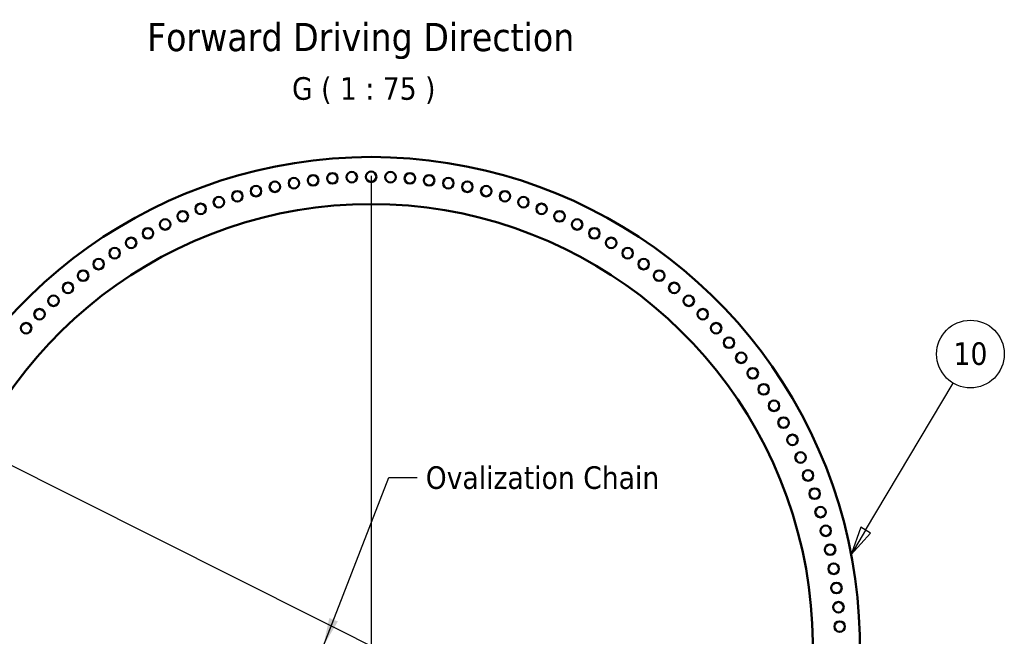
# Model space of a CAD drawing. Header units: millimetres. Extents: x 0 to 63075, y 0 to 44550.
# Tile 22 of 49: x 44512 to 51060, y 16107 to 20205. Entities that reach past the tile are written whole.
import ezdxf

# ---------------------------------------------------------------- set-up
doc = ezdxf.new("R2010")
doc.units = ezdxf.units.MM
doc.header["$LTSCALE"] = 75
for name, color, linetype, lineweight in [('Center Mark (ISO)', 7, 'Continuous', 25), ('Dimension (ISO)', 7, 'Continuous', 25), ('Symbol (ISO)', 7, 'Continuous', 25), ('Visible (ISO)', 7, 'Continuous', 50)]:
    doc.layers.add(name, color=color, linetype=linetype, lineweight=lineweight)
doc.styles.add('Label Text (ISO)', font='tahoma.ttf')
doc.styles.add('Note Text (ISO)', font='tahoma.ttf')
doc.styles.add('Text Style39', font='tahoma.ttf')
doc.dimstyles.new('Default (ISO)', dxfattribs={"dimscale": 75, "dimtxt": 2, "dimasz": 2.5, "dimexe": 3.175, "dimexo": 0, "dimgap": 0.762, "dimtad": 1, "dimrnd": 1e-08, "dimtxsty": 'Note Text (ISO)', "dimcen": 0.09, "dimdle": 10, "dimclrd": 256, "dimclre": 256, "dimclrt": 256, "dimazin": 2, "dimtfac": 1, "dimtmove": 0, "dimatfit": 3, "dimfxl": 1, "dimtolj": 1, "dimtzin": 0, "dimlwd": -1, "dimlwe": -1, "dimarcsym": 0})
doc.dimstyles.new('Default - Method 1b (ISO)$7', dxfattribs={"dimscale": 75, "dimtxt": 2, "dimasz": 2.5, "dimexe": 3.175, "dimexo": 0, "dimgap": 0.762, "dimtad": 1, "dimtoh": 1, "dimrnd": 1e-08, "dimtxsty": 'Note Text (ISO)', "dimcen": 0.09, "dimdle": 10, "dimclrd": 256, "dimclre": 256, "dimclrt": 256, "dimazin": 2, "dimtfac": 1.75, "dimtmove": 0, "dimatfit": 3, "dimfxl": 1, "dimtolj": 1, "dimlwd": -1, "dimlwe": -1, "dimarcsym": 0})

# ---------------------------------------------------------------- blocks, each defined once
blk = doc.blocks.new('Balloon1')
at = {"layer": 'Symbol (ISO)'}
for p, q in [((668.504, 224.163), (676.266, 237.196)), ((668.075, 224.419), (667.225, 222.015)), ((668.934, 223.907), (668.075, 224.419)), ((668.504, 224.163), (667.225, 222.015)), ((667.225, 222.015), (668.934, 223.907))]:
    blk.add_line(p, q, dxfattribs=at)
at = {"layer": 'Symbol (ISO)', "flags": 128}
blk.add_lwpolyline([(668.075, 224.419), (667.225, 222.015), (668.934, 223.907), (668.075, 224.419)], dxfattribs=at)
at = {"layer": 'Symbol (ISO)'}
blk.add_circle((677.799, 239.771), 3, dxfattribs=at)
blk.add_solid([(668.075, 224.419), (667.225, 222.015), (668.934, 223.907), (668.075, 224.419)], dxfattribs=at)
at = {"layer": 'Symbol (ISO)', "insert": (677.799, 239.792), "char_height": 2, "attachment_point": 5, "style": 'Label Text (ISO)'}
blk.add_mtext('10', dxfattribs=at)
blk = doc.blocks.new('*D30')
at = {"layer": 'Defpoints', "color": 0, "transparency": 16777216}
for p in [(43944.1, 17499.3), (49754.6, 14586)]:
    blk.add_point(p, dxfattribs=at)
at = {"layer": 'Dimension (ISO)', "transparency": 16777216}
for p, q in [((43944.1, 17499.3), (41221.7, 18864.3)), ((49587, 14670), (44111.7, 17415.3))]:
    blk.add_line(p, q, dxfattribs=at)
for points in [[(44125.7, 17443.2), (44097.7, 17387.4), (43944.1, 17499.3)], [(49601, 14698), (49573, 14642.1), (49754.6, 14586)]]:
    blk.add_solid(points, dxfattribs=at)
at = {"layer": 'Dimension (ISO)', "transparency": 16777216, "insert": (41501.8, 19295.3), "char_height": 150, "attachment_point": 1, "rotation": 333.3713, "style": 'Note Text (ISO)'}
blk.add_mtext('\\A1;\\fTahoma|b0|i0;\\H149.0446;∅6500\\P\\fTahoma|b0|i0;\\H149.0446;Up to Ø7000mm tower section', dxfattribs=at)

msp = doc.modelspace()

# ---------------------------------------------------------------- linework, layer by layer
at = {"layer": 'Center Mark (ISO)', "linetype": 'Continuous'}
msp.add_line((46849.3436, 19167.162), (46849.3436, 12918.162), dxfattribs=at)
at = {"layer": 'Visible (ISO)'}
for centre in [(46591.8199, 19150.5108), (46720.4717, 19158.4981), (46849.3436, 19161.162), (46978.2155, 19158.4981), (47106.8673, 19150.5108), (46209.3795, 19094.7905), (46336.0554, 19118.6298), (46463.6081, 19137.2138), (47235.0791, 19137.2138), (47362.6318, 19118.6298), (47489.3076, 19094.7905), (45959.5226, 19031.5181), (46083.7971, 19065.7368), (47614.8901, 19065.7368), (47739.1646, 19031.5181), (45836.7683, 18992.1931), (47861.9189, 18992.1931), (45596.6564, 18898.5012), (45715.744, 18947.8288), (47982.9432, 18947.8288), (48102.0308, 18898.5012), (45479.709, 18844.2943), (48218.9782, 18844.2943), (45365.1016, 18785.3009), (48333.5855, 18785.3009), (45253.0301, 18721.6218), (48445.6571, 18721.6218), (45143.6858, 18653.3657), (48555.0014, 18653.3657), (45037.2555, 18580.6493), (48661.4316, 18580.6493), (44933.9212, 18503.5967), (48764.7659, 18503.5967), (44833.8594, 18422.3397), (48864.8278, 18422.3397), (44737.241, 18337.017), (48961.4462, 18337.017), (44644.2311, 18247.7745), (49054.4561, 18247.7745), (44554.9886, 18154.7646), (49143.6986, 18154.7646), (49229.0213, 18058.1462), (49310.2783, 17958.0844), (49387.3308, 17854.7501), (49460.0473, 17748.3199), (49528.3033, 17638.9756), (49591.9825, 17526.904), (49650.9759, 17412.2966), (49705.1827, 17295.3492), (49754.5104, 17176.2616), (49798.8747, 17055.2373), (49838.1997, 16932.483), (49872.4183, 16808.2085), (49901.4721, 16682.6261), (49925.3113, 16555.9503), (49943.8953, 16428.3975), (49957.1923, 16300.1857), (49965.1796, 16171.534)]:
    msp.add_circle(centre, 35, dxfattribs=at)
for radius, start, end in [(3250, 308.3303697, 231.6696303), (2937, 299.76748004, 240.23251996)]:
    msp.add_arc((46849.3436, 16042.662), radius, start, end, dxfattribs=at)

# ---------------------------------------------------------------- block references
at = {"layer": 'Symbol (ISO)', "xscale": 75, "yscale": 75, "zscale": 75}
msp.add_blockref('Balloon1', (0, 0), dxfattribs=at)

# ---------------------------------------------------------------- texts
at = {"layer": 'Symbol (ISO)', "attachment_point": 7}
for s, insert, char_height, style in [('Forward Driving Direction', (45358.8356, 19942.7612), 187.5, 'Text Style39'), ('G ( 1 : 75 )', (46323.4785, 19645.7775), 150.000002, 'Label Text (ISO)')]:
    msp.add_mtext(s, dxfattribs=dict(at, insert=insert, char_height=char_height, style=style))
at = {"layer": 'Symbol (ISO)', "insert": (47212.5011, 17236.804), "char_height": 150.000002, "width": 1568.193018, "attachment_point": 1, "style": 'Note Text (ISO)'}
msp.add_mtext('{\\fTahoma|b0|i0;Ovalization Chain}', dxfattribs=at)

# ---------------------------------------------------------------- dimensions: what is measured, and where the dimension line sits
at = {"layer": 'Dimension (ISO)'}
dim = msp.add_diameter_dim_2p(p1=(49754.6155, 14585.9895), p2=(43944.0716, 17499.3346), text='\\fTahoma|b0|i0;\\H149.0446;<>\\P\\fTahoma|b0|i0;\\H149.0446;Up to Ø7000mm tower section', dimstyle='Default (ISO)', override={"dimgap": 0.762, "dimdec": 2, "dimlfac": 1, "dimtol": 0, "dimlim": 0, "dimtp": 0, "dimtm": 0, "dimtdec": 2, "dimatfit": 2, "dimtvp": -0.25}, dxfattribs=at)
dim.commit()
dim.dimension.update_dxf_attribs({"geometry": '*D30', "text_midpoint": (42499.0959, 18223.8301), "dimtype": 163})

# ---------------------------------------------------------------- leaders
at = {"layer": 'Symbol (ISO)', "annotation_type": 0, "has_hookline": 1, "hookline_direction": 0, "text_width": 1548.8583}
msp.add_leader([(46531.7055, 16042.662), (46967.8511, 17161.804), (47155.3511, 17161.804)], dimstyle='Default - Method 1b (ISO)$7', override={"dimtad": 0}, dxfattribs=at)

doc.saveas('drawing.dxf')
